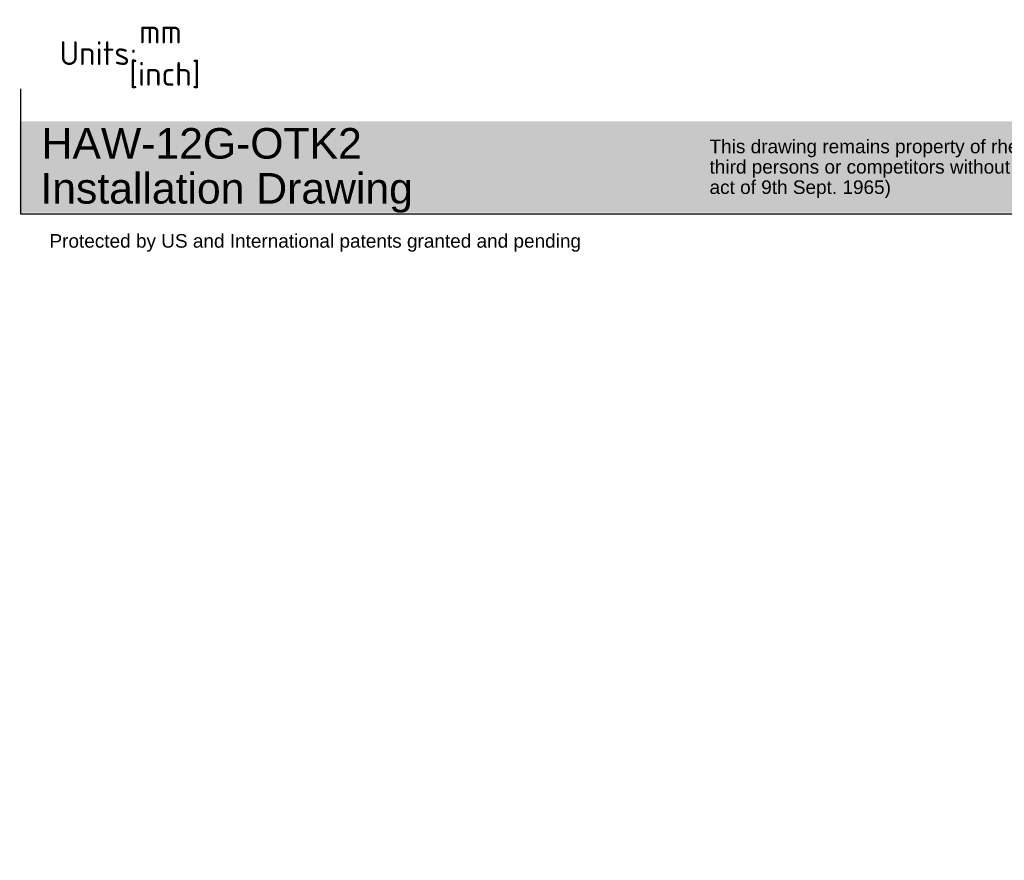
# Paper-space layout 'Sheet1' of a CAD drawing. Header units: millimetres. Extents: x 0 to 296, y -83 to 181.
# Tile 1 of 4: x 0 to 145, y -83 to 41. Entities that reach past the tile are written whole.
import ezdxf
from ezdxf.entities.mleader import LeaderData, LeaderLine
from ezdxf.math import Vec2, Vec3

# ---------------------------------------------------------------- set-up
doc = ezdxf.new("R2010")
doc.units = ezdxf.units.MM
doc.layers.add('Default', color=7, linetype='Continuous')

# ---------------------------------------------------------------- blocks, each defined once
blk = doc.blocks.new('_Dot')
at = {"color": 0, "linetype": 'ByBlock', "lineweight": -2}
blk.add_line((-0.5, 0), (-1, 0), dxfattribs=at)
at = {"color": 0, "linetype": 'ByBlock', "const_width": 0.5}
blk.add_lwpolyline([(-0.25, 0, 1), (0.25, 0, 1)], format="xyb", close=True, dxfattribs=at)

psp = doc.layouts.new('Sheet1')

# ---------------------------------------------------------------- hatches: boundary and pattern name
at = {"layer": 'Default', "linetype": 'Continuous'}
psp.add_hatch(color=7, dxfattribs=at).paths.add_polyline_path([(207.949, 26.057), (0.068, 26.057), (0.068, 12.599), (207.949, 12.599)])

# ---------------------------------------------------------------- linework, layer by layer
at = {"layer": 'Default', "color": 7, "linetype": 'Continuous'}
for p, q in [((0.23, 12.363), (0.23, 30.84)), ((208.108, 12.363), (0.23, 12.363))]:
    psp.add_line(p, q, dxfattribs=at)

# ---------------------------------------------------------------- leaders
ml = psp.add_multileader_mtext('Standard', dxfattribs=at)
ml.set_content('{\\pxsm0.9;\\fSolid Edge ISO|b0||i0||c0|p34;\\W1.;mm\\P}', color=7)
ml.set_leader_properties()
ml.set_arrow_properties(name='DOT')
ml.build(insert=Vec2(0, 0))
ml.multileader.update_dxf_attribs({"leader_type": 0, "dogleg_length": 0, "arrow_head_size": 3.5})
ctx = ml.context
ctx.base_point, ctx.char_height, ctx.arrow_head_size, ctx.landing_gap_size = Vec3(16.436, 39.27), 3.5, 3.5, 1.225
ctx.mtext.insert = Vec3(17.661, 41.02)
ml = psp.add_multileader_mtext('Standard', dxfattribs=at)
ml.set_content('{\\pxsm0.9;\\fSolid Edge ISO|b0||i0||c0|p34;\\W1.;Units:\\P}', color=7)
ml.set_leader_properties()
ml.set_arrow_properties(name='DOT')
ml.build(insert=Vec2(0, 0))
ml.multileader.update_dxf_attribs({"leader_type": 0, "dogleg_length": 0, "arrow_head_size": 3.5})
ctx = ml.context
ctx.base_point, ctx.char_height, ctx.arrow_head_size, ctx.landing_gap_size = Vec3(4.715, 36.072), 3.5, 3.5, 1.225
ctx.mtext.insert = Vec3(5.94, 37.831)
ml = psp.add_multileader_mtext('Standard', dxfattribs=at)
ml.set_content('{\\pxsm0.9;\\fSolid Edge ISO|b0||i0||c0|p34;\\W1.;[inch]\\P}', color=7)
ml.set_leader_properties()
ml.build(insert=Vec2(0, 0))
ml.multileader.update_dxf_attribs({"dogleg_length": 0, "arrow_head_size": 0.805})
ctx = ml.context
ctx.base_point, ctx.char_height, ctx.arrow_head_size, ctx.landing_gap_size = Vec3(14.967, 33.026), 3.5, 0.805, 1.225
ctx.mtext.insert = Vec3(16.192, 34.782)
ml = psp.add_multileader_mtext('Standard', dxfattribs=at)
ml.set_content('{\\pxsm0.9;\\fArial|b0||i0||c0|p34;\\W1.;HAW-12G-OTK2\\P}', color=7)
ml.set_leader_properties()
ml.set_arrow_properties(name='DOT')
ml.build(insert=Vec2(0, 0))
ml.multileader.update_dxf_attribs({"leader_type": 0, "dogleg_length": 0, "arrow_head_size": 4.5})
ctx = ml.context
ctx.base_point, ctx.char_height, ctx.arrow_head_size, ctx.landing_gap_size = Vec3(1.727, 22.762), 4.5, 4.5, 1.575
ctx.mtext.insert = Vec3(3.302, 25.05)
ml = psp.add_multileader_mtext('Standard', dxfattribs=at)
ml.set_content('{\\pxsm0.9;\\fArial|b0||i0||c0|p34;\\W1.;This drawing remains property of rheonics. It may be neither copied nor informed to\\Pthird persons or competitors without our approval. ( 2 paragraph 1 fig.7 copyright \\Pact of 9th Sept. 1965)\\P}', color=7)
ml.set_leader_properties()
ml.set_arrow_properties(name='DOT')
ml.build(insert=Vec2(0, 0))
ml.multileader.update_dxf_attribs({"leader_type": 0, "dogleg_length": 0, "arrow_head_size": 2})
ctx = ml.context
ctx.base_point, ctx.char_height, ctx.arrow_head_size, ctx.landing_gap_size = Vec3(100.969, 22.052), 2, 2, 0.7
ctx.mtext.insert = Vec3(101.669, 23.346)
ml = psp.add_multileader_mtext('Standard', dxfattribs=at)
ml.set_content('{\\pxsm0.9;\\fArial|b0||i0||c0|p34;\\W1.;Installation Drawing\\P}', color=7)
ml.set_leader_properties()
ml.set_arrow_properties(name='DOT')
ml.build(insert=Vec2(0, 0))
ml.multileader.update_dxf_attribs({"leader_type": 0, "dogleg_length": 0, "arrow_head_size": 4.5})
ctx = ml.context
ctx.base_point, ctx.char_height, ctx.arrow_head_size, ctx.landing_gap_size = Vec3(1.544, 15.517), 4.5, 4.5, 1.575
ctx.mtext.insert = Vec3(3.119, 18.426)
ml = psp.add_multileader_mtext('Standard', dxfattribs=at)
ml.set_content('{\\pxsm0.9;\\fArial|b0||i0||c0|p34;\\W1.;Protected by US and International patents granted and pending\\P}', color=7)
ml.set_leader_properties()
ml.set_arrow_properties(name='DOT')
ml.build(insert=Vec2(0, 0))
ml.multileader.update_dxf_attribs({"leader_type": 0, "dogleg_length": 0, "arrow_head_size": 2})
ctx = ml.context
ctx.base_point, ctx.char_height, ctx.arrow_head_size, ctx.landing_gap_size = Vec3(3.757, 8.139), 2, 2, 0.7
ctx.mtext.insert = Vec3(4.457, 9.432)

doc.saveas('drawing.dxf')
